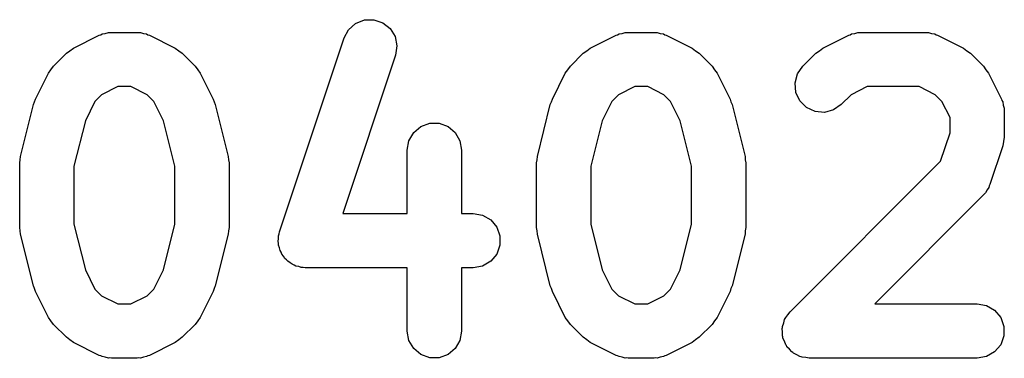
# Model space of a CAD drawing. Extents: x 44.8 to 98.6, y -133.6 to -99.
# Tile 16 of 16: x 93.2 to 98.6, y -101.2 to -99.3. Entities that reach past the tile are written whole.
import ezdxf

# ---------------------------------------------------------------- set-up
doc = ezdxf.new("R2010")
doc.units = 0
doc.header["$MEASUREMENT"] = 0
doc.layers.add('BLACK', color=7, linetype='CONTINUOUS')

msp = doc.modelspace()

# ---------------------------------------------------------------- linework, layer by layer
at = {"layer": 'Black'}
for p, q in [((94.9818, -99.3439), (95.0208, -99.3093)), ((95.0208, -99.3093), (95.0692, -99.2902)), ((95.0692, -99.2902), (95.1213, -99.2888)), ((95.1213, -99.2888), (95.1707, -99.3052)), ((95.1707, -99.3052), (95.2115, -99.3376)), ((93.4608, -99.4458), (93.6036, -99.3744)), ((93.6036, -99.3744), (93.6119, -99.3719)), ((93.6119, -99.3719), (93.6194, -99.3676)), ((93.6194, -99.3676), (93.6367, -99.3646)), ((93.6367, -99.3646), (93.6536, -99.3596)), ((93.6536, -99.3596), (93.6622, -99.3601)), ((93.6622, -99.3601), (93.6707, -99.3586)), ((93.6707, -99.3586), (93.8136, -99.3586)), ((93.8136, -99.3586), (93.8221, -99.3601)), ((93.8221, -99.3601), (93.8307, -99.3596)), ((93.8307, -99.3596), (93.8476, -99.3646)), ((93.8476, -99.3646), (93.8649, -99.3676)), ((93.8649, -99.3676), (93.8724, -99.3719)), ((93.8724, -99.3719), (93.8807, -99.3744)), ((93.8807, -99.3744), (94.0235, -99.4458)), ((94.957, -99.3897), (94.9818, -99.3439)), ((95.2115, -99.3376), (95.2388, -99.382)), ((95.2388, -99.382), (95.2492, -99.433)), ((96.3179, -99.4458), (96.4608, -99.3744)), ((96.4608, -99.3744), (96.4691, -99.3719)), ((96.4691, -99.3719), (96.4766, -99.3676)), ((96.4766, -99.3676), (96.4939, -99.3646)), ((96.4939, -99.3646), (96.5107, -99.3596)), ((96.5107, -99.3596), (96.5193, -99.3601)), ((96.5193, -99.3601), (96.5279, -99.3586)), ((96.5279, -99.3586), (96.6707, -99.3586)), ((96.6707, -99.3586), (96.6792, -99.3601)), ((96.6792, -99.3601), (96.6879, -99.3596)), ((96.6879, -99.3596), (96.7047, -99.3646)), ((96.7047, -99.3646), (96.722, -99.3676)), ((96.722, -99.3676), (96.7295, -99.3719)), ((96.7295, -99.3719), (96.7378, -99.3744)), ((96.7378, -99.3744), (96.8807, -99.4458)), ((97.6036, -99.4458), (97.7465, -99.3744)), ((97.7465, -99.3744), (97.7548, -99.3719)), ((97.7548, -99.3719), (97.7623, -99.3676)), ((97.7623, -99.3676), (97.7796, -99.3646)), ((97.7796, -99.3646), (97.7964, -99.3596)), ((97.7964, -99.3596), (97.8051, -99.3601)), ((97.8051, -99.3601), (97.8136, -99.3586)), ((97.8136, -99.3586), (98.1707, -99.3586)), ((98.1707, -99.3586), (98.1792, -99.3601)), ((98.1792, -99.3601), (98.1879, -99.3596)), ((98.1879, -99.3596), (98.2047, -99.3646)), ((98.2047, -99.3646), (98.222, -99.3676)), ((98.222, -99.3676), (98.2295, -99.3719)), ((98.2295, -99.3719), (98.2378, -99.3744)), ((98.2378, -99.3744), (98.3807, -99.4458)), ((94.5998, -100.461), (94.957, -99.3897)), ((95.2492, -99.433), (95.2416, -99.4846)), ((93.3504, -99.5454), (93.4218, -99.4739)), ((93.4218, -99.4739), (93.4415, -99.4601)), ((93.4415, -99.4601), (93.4608, -99.4458)), ((94.0235, -99.4458), (94.0428, -99.4601)), ((94.0428, -99.4601), (94.0625, -99.4739)), ((94.0625, -99.4739), (94.1339, -99.5454)), ((95.2416, -99.4846), (94.9503, -100.359)), ((96.2075, -99.5454), (96.2789, -99.4739)), ((96.2789, -99.4739), (96.2986, -99.4601)), ((96.2986, -99.4601), (96.3179, -99.4458)), ((96.8807, -99.4458), (96.8999, -99.4601)), ((96.8999, -99.4601), (96.9196, -99.4739)), ((96.9196, -99.4739), (96.9911, -99.5454)), ((97.4932, -99.5454), (97.5646, -99.4739)), ((97.5646, -99.4739), (97.5843, -99.4601)), ((97.5843, -99.4601), (97.6036, -99.4458)), ((98.3807, -99.4458), (98.3999, -99.4601)), ((98.3999, -99.4601), (98.4196, -99.4739)), ((98.4196, -99.4739), (98.4911, -99.5454)), ((93.3366, -99.565), (93.3504, -99.5454)), ((94.1339, -99.5454), (94.1477, -99.565)), ((96.1937, -99.565), (96.2075, -99.5454)), ((96.9911, -99.5454), (97.0048, -99.565)), ((97.4633, -99.588), (97.4932, -99.5454)), ((98.4911, -99.5454), (98.5048, -99.565)), ((93.2508, -99.7272), (93.3223, -99.5843)), ((93.3223, -99.5843), (93.3366, -99.565)), ((94.1477, -99.565), (94.162, -99.5843)), ((94.162, -99.5843), (94.2335, -99.7272)), ((96.108, -99.7272), (96.1794, -99.5843)), ((96.1794, -99.5843), (96.1937, -99.565)), ((97.0048, -99.565), (97.0192, -99.5843)), ((97.0192, -99.5843), (97.0906, -99.7272)), ((97.4499, -99.6384), (97.4633, -99.588)), ((98.5048, -99.565), (98.5192, -99.5843)), ((98.5192, -99.5843), (98.5906, -99.7272)), ((97.4544, -99.6903), (97.4499, -99.6384)), ((93.6167, -99.7033), (93.5797, -99.7403)), ((93.7061, -99.6586), (93.6167, -99.7033)), ((93.7782, -99.6586), (93.7061, -99.6586)), ((93.8676, -99.7033), (93.7782, -99.6586)), ((93.9046, -99.7403), (93.8676, -99.7033)), ((96.4739, -99.7033), (96.4368, -99.7403)), ((96.5633, -99.6586), (96.4739, -99.7033)), ((96.6353, -99.6586), (96.5633, -99.6586)), ((96.7247, -99.7033), (96.6353, -99.6586)), ((96.7617, -99.7403), (96.7247, -99.7033)), ((97.4764, -99.7375), (97.4544, -99.6903)), ((97.7596, -99.7033), (97.7054, -99.7575)), ((97.849, -99.6586), (97.7596, -99.7033)), ((98.1353, -99.6586), (97.849, -99.6586)), ((98.2247, -99.7033), (98.1353, -99.6586)), ((98.2617, -99.7403), (98.2247, -99.7033)), ((93.1681, -100.044), (93.2395, -99.7579)), ((93.2395, -99.7579), (93.2462, -99.7429)), ((93.2462, -99.7429), (93.2508, -99.7272)), ((93.5797, -99.7403), (93.5265, -99.8466)), ((93.9578, -99.8466), (93.9046, -99.7403)), ((94.2335, -99.7272), (94.2381, -99.7429)), ((94.2381, -99.7429), (94.2448, -99.7579)), ((94.2448, -99.7579), (94.3162, -100.044)), ((96.0252, -100.044), (96.0966, -99.7579)), ((96.0966, -99.7579), (96.1033, -99.7429)), ((96.1033, -99.7429), (96.108, -99.7272)), ((96.4368, -99.7403), (96.3837, -99.8466)), ((96.8149, -99.8466), (96.7617, -99.7403)), ((97.0906, -99.7272), (97.0953, -99.7429)), ((97.0953, -99.7429), (97.102, -99.7579)), ((97.102, -99.7579), (97.1734, -100.044)), ((97.5132, -99.7743), (97.4764, -99.7375)), ((97.7054, -99.7575), (97.6627, -99.7874)), ((98.3064, -99.8297), (98.2617, -99.7403)), ((98.5906, -99.7272), (98.5931, -99.7355)), ((98.5931, -99.7355), (98.5974, -99.743)), ((98.5974, -99.743), (98.6004, -99.7603)), ((98.6004, -99.7603), (98.6054, -99.7771)), ((97.5605, -99.7963), (97.5132, -99.7743)), ((97.6124, -99.8009), (97.5605, -99.7963)), ((97.6627, -99.7874), (97.6124, -99.8009)), ((98.6054, -99.7771), (98.6049, -99.7858)), ((98.6049, -99.7858), (98.6064, -99.7943)), ((98.6064, -99.7943), (98.6064, -99.9371)), ((93.5265, -99.8466), (93.4636, -100.098)), ((94.0207, -100.098), (93.9578, -99.8466)), ((95.3814, -99.8787), (95.4304, -99.8608)), ((95.4304, -99.8608), (95.4825, -99.8608)), ((95.4825, -99.8608), (95.5314, -99.8787)), ((96.3837, -99.8466), (96.3207, -100.098)), ((96.8779, -100.098), (96.8149, -99.8466)), ((98.3064, -99.9128), (98.3064, -99.8297)), ((95.3155, -99.9573), (95.3415, -99.9122)), ((95.3415, -99.9122), (95.3814, -99.8787)), ((95.5314, -99.8787), (95.5713, -99.9122)), ((95.5713, -99.9122), (95.5974, -99.9573)), ((98.2539, -100.07), (98.3064, -99.9128)), ((95.3064, -100.009), (95.3155, -99.9573)), ((95.5974, -99.9573), (95.6064, -100.009)), ((98.6023, -99.9608), (98.5987, -99.9846)), ((98.6064, -99.9371), (98.6023, -99.9608)), ((95.3064, -100.359), (95.3064, -100.009)), ((95.6064, -100.009), (95.6064, -100.359)), ((98.5987, -99.9846), (98.5273, -100.199)), ((93.1636, -100.08), (93.1668, -100.062)), ((93.1636, -100.437), (93.1636, -100.08)), ((93.1668, -100.062), (93.1681, -100.044)), ((94.3162, -100.044), (94.3175, -100.062)), ((94.3175, -100.062), (94.3207, -100.08)), ((94.3207, -100.08), (94.3207, -100.437)), ((96.0207, -100.08), (96.0239, -100.062)), ((96.0207, -100.437), (96.0207, -100.08)), ((96.0239, -100.062), (96.0252, -100.044)), ((97.1734, -100.044), (97.1747, -100.062)), ((97.1747, -100.062), (97.1779, -100.08)), ((97.1779, -100.08), (97.1779, -100.437)), ((97.4218, -100.903), (98.2539, -100.07)), ((93.4636, -100.098), (93.4636, -100.419)), ((94.0207, -100.419), (94.0207, -100.098)), ((96.3207, -100.098), (96.3207, -100.419)), ((96.8779, -100.419), (96.8779, -100.098)), ((98.5273, -100.199), (98.5232, -100.206)), ((98.496, -100.25), (98.4911, -100.257)), ((98.5025, -100.245), (98.496, -100.25)), ((98.5109, -100.229), (98.5025, -100.245)), ((98.5209, -100.215), (98.5109, -100.229)), ((98.5232, -100.206), (98.5209, -100.215)), ((98.4911, -100.257), (97.89, -100.859)), ((94.9503, -100.359), (95.3064, -100.359)), ((95.6064, -100.359), (95.6707, -100.359)), ((95.6707, -100.359), (95.722, -100.368)), ((93.4636, -100.419), (93.5265, -100.671)), ((93.9578, -100.671), (94.0207, -100.419)), ((95.722, -100.368), (95.7671, -100.394)), ((95.7671, -100.394), (95.8006, -100.434)), ((96.3207, -100.419), (96.3837, -100.671)), ((96.8149, -100.671), (96.8779, -100.419)), ((93.1668, -100.455), (93.1636, -100.437)), ((93.1681, -100.474), (93.1668, -100.455)), ((93.2395, -100.759), (93.1681, -100.474)), ((94.3162, -100.474), (94.2448, -100.759)), ((94.3175, -100.455), (94.3162, -100.474)), ((94.3207, -100.437), (94.3175, -100.455)), ((94.5944, -100.483), (94.5982, -100.472)), ((94.5982, -100.472), (94.5998, -100.461)), ((95.8006, -100.434), (95.8184, -100.483)), ((96.0239, -100.455), (96.0207, -100.437)), ((96.0252, -100.474), (96.0239, -100.455)), ((96.0966, -100.759), (96.0252, -100.474)), ((97.1734, -100.474), (97.102, -100.759)), ((97.1747, -100.455), (97.1734, -100.474)), ((97.1779, -100.437), (97.1747, -100.455)), ((94.5922, -100.513), (94.5944, -100.498)), ((94.5944, -100.524), (94.5922, -100.513)), ((94.5944, -100.498), (94.5944, -100.483)), ((94.5944, -100.535), (94.5944, -100.524)), ((95.8184, -100.483), (95.8184, -100.535)), ((94.5996, -100.549), (94.5944, -100.535)), ((94.6026, -100.564), (94.5996, -100.549)), ((94.6084, -100.573), (94.6026, -100.564)), ((94.6122, -100.584), (94.6084, -100.573)), ((95.8184, -100.535), (95.8006, -100.584)), ((94.622, -100.595), (94.6122, -100.584)), ((94.6299, -100.608), (94.622, -100.595)), ((94.6386, -100.615), (94.6299, -100.608)), ((94.6457, -100.623), (94.6386, -100.615)), ((94.6588, -100.631), (94.6457, -100.623)), ((94.6707, -100.64), (94.6588, -100.631)), ((95.7671, -100.623), (95.722, -100.65)), ((95.8006, -100.584), (95.7671, -100.623)), ((93.5265, -100.671), (93.5797, -100.777)), ((93.9046, -100.777), (93.9578, -100.671)), ((94.6812, -100.644), (94.6707, -100.64)), ((94.6908, -100.65), (94.6812, -100.644)), ((94.7058, -100.652), (94.6908, -100.65)), ((94.7201, -100.657), (94.7058, -100.652)), ((94.7312, -100.657), (94.7201, -100.657)), ((94.7421, -100.659), (94.7312, -100.657)), ((95.3064, -100.659), (94.7421, -100.659)), ((95.3064, -101.009), (95.3064, -100.659)), ((95.6707, -100.659), (95.6064, -100.659)), ((95.6064, -100.659), (95.6064, -101.009)), ((95.722, -100.65), (95.6707, -100.659)), ((96.3837, -100.671), (96.4368, -100.777)), ((96.7617, -100.777), (96.8149, -100.671)), ((93.2462, -100.774), (93.2395, -100.759)), ((93.2508, -100.79), (93.2462, -100.774)), ((93.3223, -100.933), (93.2508, -100.79)), ((93.5797, -100.777), (93.6167, -100.814)), ((93.8676, -100.814), (93.9046, -100.777)), ((94.2335, -100.79), (94.162, -100.933)), ((94.2381, -100.774), (94.2335, -100.79)), ((94.2448, -100.759), (94.2381, -100.774)), ((96.1033, -100.774), (96.0966, -100.759)), ((96.108, -100.79), (96.1033, -100.774)), ((96.1794, -100.933), (96.108, -100.79)), ((96.4368, -100.777), (96.4739, -100.814)), ((96.7247, -100.814), (96.7617, -100.777)), ((97.0906, -100.79), (97.0192, -100.933)), ((97.0953, -100.774), (97.0906, -100.79)), ((97.102, -100.759), (97.0953, -100.774)), ((93.6167, -100.814), (93.7061, -100.859)), ((93.7782, -100.859), (93.8676, -100.814)), ((96.4739, -100.814), (96.5633, -100.859)), ((96.6353, -100.859), (96.7247, -100.814)), ((93.7061, -100.859), (93.7782, -100.859)), ((96.5633, -100.859), (96.6353, -100.859)), ((97.4106, -100.919), (97.4218, -100.903)), ((97.89, -100.859), (98.4564, -100.859)), ((98.4564, -100.859), (98.5077, -100.868)), ((98.5077, -100.868), (98.5528, -100.894)), ((98.5528, -100.894), (98.5863, -100.934)), ((93.3366, -100.952), (93.3223, -100.933)), ((93.3504, -100.972), (93.3366, -100.952)), ((94.1477, -100.952), (94.1339, -100.972)), ((94.162, -100.933), (94.1477, -100.952)), ((96.1937, -100.952), (96.1794, -100.933)), ((96.2075, -100.972), (96.1937, -100.952)), ((97.0048, -100.952), (96.9911, -100.972)), ((97.0192, -100.933), (97.0048, -100.952)), ((97.3868, -100.964), (97.3919, -100.945)), ((97.3919, -100.945), (97.3957, -100.94)), ((97.3957, -100.94), (97.398, -100.934)), ((97.398, -100.934), (97.4106, -100.919)), ((98.5863, -100.934), (98.6041, -100.983)), ((93.4218, -101.043), (93.3504, -100.972)), ((94.1339, -100.972), (94.0625, -101.043)), ((95.3155, -101.06), (95.3064, -101.009)), ((95.6064, -101.009), (95.5974, -101.06)), ((96.2789, -101.043), (96.2075, -100.972)), ((96.9911, -100.972), (96.9196, -101.043)), ((97.3784, -100.995), (97.3801, -100.989)), ((97.3801, -101.015), (97.3784, -100.995)), ((97.3801, -100.983), (97.3868, -100.964)), ((97.3801, -100.989), (97.3801, -100.983)), ((97.3801, -101.035), (97.3801, -101.015)), ((98.6041, -100.983), (98.6041, -101.035)), ((93.4415, -101.057), (93.4218, -101.043)), ((93.4608, -101.071), (93.4415, -101.057)), ((93.6036, -101.143), (93.4608, -101.071)), ((94.0235, -101.071), (93.8807, -101.143)), ((94.0428, -101.057), (94.0235, -101.071)), ((94.0625, -101.043), (94.0428, -101.057)), ((95.3415, -101.105), (95.3155, -101.06)), ((95.5974, -101.06), (95.5713, -101.105)), ((96.2986, -101.057), (96.2789, -101.043)), ((96.3179, -101.071), (96.2986, -101.057)), ((96.4608, -101.143), (96.3179, -101.071)), ((96.8807, -101.071), (96.7378, -101.143)), ((96.9, -101.057), (96.8807, -101.071)), ((96.9196, -101.043), (96.9, -101.057)), ((97.3824, -101.041), (97.3801, -101.035)), ((97.383, -101.047), (97.3824, -101.041)), ((97.3913, -101.065), (97.383, -101.047)), ((97.398, -101.084), (97.3913, -101.065)), ((98.6041, -101.035), (98.5863, -101.084)), ((95.3814, -101.138), (95.3415, -101.105)), ((95.5713, -101.105), (95.5314, -101.138)), ((97.4022, -101.089), (97.398, -101.084)), ((97.405, -101.095), (97.4022, -101.089)), ((97.4188, -101.108), (97.405, -101.095)), ((97.4314, -101.123), (97.4188, -101.108)), ((97.4372, -101.127), (97.4314, -101.123)), ((97.4418, -101.131), (97.4372, -101.127)), ((98.5528, -101.123), (98.5077, -101.15)), ((98.5863, -101.084), (98.5528, -101.123)), ((93.6119, -101.145), (93.6036, -101.143)), ((93.6194, -101.15), (93.6119, -101.145)), ((93.6367, -101.153), (93.6194, -101.15)), ((93.6536, -101.158), (93.6367, -101.153)), ((93.6622, -101.157), (93.6536, -101.158)), ((93.6707, -101.159), (93.6622, -101.157)), ((93.8136, -101.159), (93.6707, -101.159)), ((93.8221, -101.157), (93.8136, -101.159)), ((93.8307, -101.158), (93.8221, -101.157)), ((93.8476, -101.153), (93.8307, -101.158)), ((93.8649, -101.15), (93.8476, -101.153)), ((93.8724, -101.145), (93.8649, -101.15)), ((93.8807, -101.143), (93.8724, -101.145)), ((95.4304, -101.156), (95.3814, -101.138)), ((95.4825, -101.156), (95.4304, -101.156)), ((95.5314, -101.138), (95.4825, -101.156)), ((96.4691, -101.145), (96.4608, -101.143)), ((96.4766, -101.15), (96.4691, -101.145)), ((96.4939, -101.153), (96.4766, -101.15)), ((96.5107, -101.158), (96.4939, -101.153)), ((96.5193, -101.157), (96.5107, -101.158)), ((96.5279, -101.159), (96.5193, -101.157)), ((96.6707, -101.159), (96.5279, -101.159)), ((96.6792, -101.157), (96.6707, -101.159)), ((96.6879, -101.158), (96.6792, -101.157)), ((96.7047, -101.153), (96.6879, -101.158)), ((96.722, -101.15), (96.7047, -101.153)), ((96.7295, -101.145), (96.722, -101.15)), ((96.7378, -101.143), (96.7295, -101.145)), ((97.4596, -101.14), (97.4418, -101.131)), ((97.4766, -101.15), (97.4596, -101.14)), ((97.4831, -101.151), (97.4766, -101.15)), ((97.489, -101.153), (97.4831, -101.151)), ((97.5086, -101.155), (97.489, -101.153)), ((97.5279, -101.159), (97.5086, -101.155)), ((98.4564, -101.159), (97.5279, -101.159)), ((98.5077, -101.15), (98.4564, -101.159))]:
    msp.add_line(p, q, dxfattribs=at)

doc.saveas('drawing.dxf')
